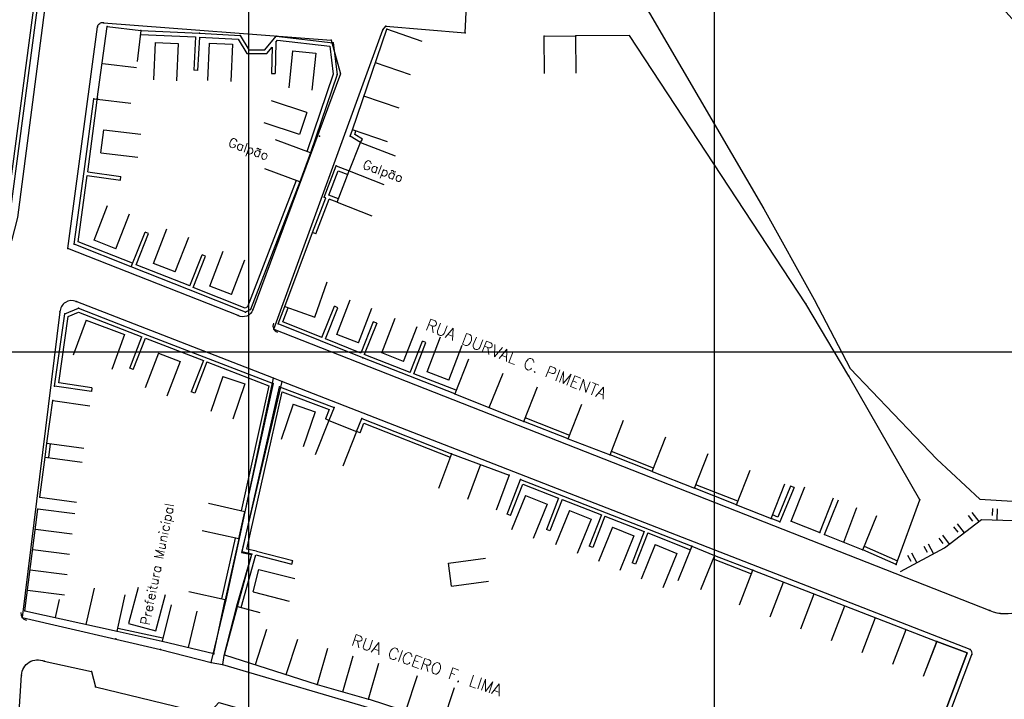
# Model space of a CAD drawing. Header units: millimetres. Extents: x 196436 to 199900, y 8705373 to 8708636.
# Tile 55 of 92: x 198151 to 198362, y 8707025 to 8707171. Entities that reach past the tile are written whole.
import ezdxf
from ezdxf.enums import TextEntityAlignment as Align

# ---------------------------------------------------------------- set-up
doc = ezdxf.new("R2010")
doc.units = ezdxf.units.MM
doc.header["$LTSCALE"] = 5
for name, color, linetype in [('CASA', 6, 'Continuous'), ('CERCA', 3, 'CERCA_LINE'), ('MALHA', 9, 'Continuous'), ('MEIO-FIO', 7, 'Continuous'), ('MURO', 9, 'Continuous'), ('RIO', 130, 'Continuous'), ('TALUDE', 212, 'Continuous'), ('TEXTO', 2, 'Continuous'), ('TXT_NRUA', 3, 'Continuous')]:
    doc.layers.add(name, color=color, linetype=linetype)
doc.styles.add('GEOSIS', font='ROMANS.SHX')
doc.linetypes.add('CERCA_LINE', pattern='A,0.5,-0.2,["X",Standard,S=0.1,R=0,X=-0.1,Y=-0.05],-0.25', length=0.95)

# ---------------------------------------------------------------- blocks, each defined once
blk = doc.blocks.new('A$C6E4D7D70')
at = {"layer": 'CASA'}
for points in [[(2.57, 9.18), (0, 1.6)], [(2.57, 9.18), (7.3, 7.58)], [(7.3, 7.58), (4.74, 0)]]:
    blk.add_lwpolyline(points, dxfattribs=at)
blk = doc.blocks.new('C')
at = {"layer": 'CASA'}
blk.add_lwpolyline([(0, 0), (0, 8)], dxfattribs=at)
blk = doc.blocks.new('T2')
at = {"layer": 'TALUDE'}
for points in [[(-1, 2.41), (-1, 0.91)], [(0, 2.41), (0, 0)]]:
    blk.add_lwpolyline(points, dxfattribs=at)
blk = doc.blocks.new('A$C6C777A1E')
at = {"layer": 'CASA'}
for points in [[(0, 8), (0, 0)], [(0, 8), (5, 8)], [(5, 8), (5, 0)]]:
    blk.add_lwpolyline(points, dxfattribs=at)

msp = doc.modelspace()

# ---------------------------------------------------------------- linework, layer by layer
at = {"layer": 'CASA'}
for p, q in [((198247.227, 8707098.455), (198244.317, 8707091.004)), ((198165.169, 8707041.441), (198166.897, 8707049.253)), ((198195.014, 8707046.752), (198187.19, 8707048.419)), ((198158.564, 8707042.903), (198159.428, 8707046.808)), ((198183.378, 8707045.621), (198181.484, 8707037.848)), ((198192.543, 8707035.153), (198195.014, 8707046.752)), ((198188.907, 8707044.273), (198187.013, 8707036.501)), ((198181.484, 8707037.848), (198192.543, 8707035.153)), ((198216.972, 8707036.233), (198214.773, 8707028.542)), ((198220.291, 8707026.964), (198222.49, 8707034.656)), ((198225.81, 8707025.386), (198228.009, 8707033.078)), ((198214.773, 8707028.542), (198225.81, 8707025.386))]:
    msp.add_line(p, q, dxfattribs=at)
for points in [[(198167.504, 8707154.3), (198169.649, 8707169.9)], [(198169.649, 8707169.9), (198176.868, 8707169.033)], [(198176.868, 8707169.033), (198176.115, 8707162.413)], [(198222.314, 8707147.755), (198229.712, 8707169.331)], [(198263.477, 8707167.856), (198270.323, 8707167.92)], [(198263.551, 8707159.857), (198263.477, 8707167.856)], [(198270.397, 8707159.92), (198270.323, 8707167.92)], [(198200.083, 8707164.91), (198203.542, 8707164.895)], [(198168.694, 8707161.957), (198175.914, 8707161.09)], [(198167.504, 8707154.3), (198174.724, 8707153.433)], [(198213.315, 8707142.75), (198205.816, 8707145.538)], [(198221.539, 8707138.682), (198224.029, 8707145.022)], [(198224.029, 8707145.022), (198231.476, 8707142.097)], [(198213.315, 8707142.75), (198211.006, 8707136.54)], [(198211.006, 8707136.54), (198203.508, 8707139.328)], [(198219.025, 8707132.155), (198221.624, 8707138.88)], [(198221.624, 8707138.88), (198229.086, 8707135.996)], [(198219.025, 8707132.155), (198226.487, 8707129.27)], [(198207.774, 8707109.736), (198213.742, 8707125.682)], [(198214.266, 8707107.477), (198216.895, 8707115.033)], [(198207.774, 8707109.736), (198214.266, 8707107.477)], [(198165.109, 8707106.784), (198162.338, 8707099.279)], [(198165.109, 8707106.784), (198173.399, 8707103.724)], [(198173.399, 8707103.724), (198170.629, 8707096.219)], [(198251.715, 8707088.039), (198254.691, 8707095.464)], [(198259.113, 8707085.074), (198262.089, 8707092.499)], [(198156.713, 8707080.356), (198158.007, 8707089.524)], [(198158.007, 8707089.524), (198165.928, 8707088.407)], [(198244.317, 8707091.004), (198259.113, 8707085.074)], [(198268.69, 8707081.297), (198271.56, 8707088.765)], [(198217.26, 8707085.288), (198214.298, 8707077.856)], [(198217.26, 8707085.288), (198223.229, 8707082.908)], [(198277.671, 8707077.846), (198280.541, 8707085.314)], [(198223.229, 8707082.908), (198220.267, 8707075.477)], [(198268.69, 8707081.297), (198277.671, 8707077.846)], [(198156.713, 8707080.356), (198164.642, 8707079.294)], [(198155.167, 8707068.802), (198156.315, 8707077.382)], [(198156.315, 8707077.382), (198164.244, 8707076.321)], [(198243.599, 8707078.12), (198240.81, 8707070.622)], [(198243.599, 8707078.12), (198256.015, 8707073.502)], [(198249.807, 8707075.811), (198247.018, 8707068.313)], [(198304.82, 8707067.162), (198307.747, 8707074.608)], [(198256.015, 8707073.502), (198253.226, 8707066.004)], [(198286.721, 8707074.285), (198295.77, 8707070.723)], [(198312.276, 8707064.231), (198315.203, 8707071.676)], [(198316.557, 8707063.592), (198319.496, 8707071.032)], [(198155.167, 8707068.802), (198163.096, 8707067.741), (198163.096, 8707067.741), (198163.096, 8707067.741)], [(198322.699, 8707061.165), (198325.638, 8707068.606)], [(198151.96, 8707044.364), (198154.786, 8707066.195)], [(198199.19, 8707065.666), (198191.378, 8707067.392)], [(198304.82, 8707067.162), (198312.276, 8707064.231)], [(198323.724, 8707060.778), (198326.729, 8707068.192)], [(198327.846, 8707059.107), (198330.676, 8707066.589)], [(198197.895, 8707059.807), (198199.19, 8707065.666)], [(198331.969, 8707057.435), (198334.974, 8707064.849)], [(198316.557, 8707063.592), (198322.699, 8707061.165)], [(198197.895, 8707059.807), (198190.084, 8707061.534)], [(198323.724, 8707060.778), (198331.969, 8707057.435)], [(198295.228, 8707058.243), (198292.212, 8707050.834)], [(198295.228, 8707058.243), (198300.114, 8707056.254)], [(198300.114, 8707056.254), (198297.097, 8707048.845)], [(198308.328, 8707053.077), (198347.83, 8707037.802)], [(198176.288, 8707049.365), (198174.263, 8707041.626), (198180.127, 8707040.091), (198182.152, 8707047.831)], [(198171.774, 8707039.98), (198173.502, 8707047.791)], [(198194.837, 8707034.924), (198197.628, 8707045.305)], [(198197.628, 8707045.305), (198202.456, 8707044.007)], [(198151.96, 8707044.364), (198171.774, 8707039.98)], [(198337.355, 8707012.613), (198344.85, 8707009.813), (198354.384, 8707035.34), (198347.83, 8707037.802), (198345.558, 8707031.91)], [(198347.83, 8707037.802), (198354.384, 8707035.34)], [(198194.837, 8707034.924), (198214.773, 8707028.542)], [(198354.384, 8707035.34), (198344.85, 8707009.813)], [(198257.594, 8707014.985), (198225.81, 8707025.386)]]:
    msp.add_lwpolyline(points, dxfattribs=at)
for p in [(198169.65, 8707169.9, 688.213), (198176.869, 8707169.033, 687.907), (198189.49, 8707168.462, 686.806), (198198.242, 8707167.984, 686.121), (198205.921, 8707167.829, 685.415), (198229.713, 8707169.33, 683.389), (198263.479, 8707167.856, 681.036), (198270.324, 8707167.919, 680.948), (198167.539, 8707154.542, 687.571), (198222.316, 8707147.754, 683.432), (198213.316, 8707142.749, 683.434), (198211.007, 8707136.54, 683.371), (198163.478, 8707109.382, 684.422), (198319.74, 8707110.347, 678.067), (198160.571, 8707108.211, 684.521), (198328.967, 8707094.812, 678.141), (198158.35, 8707092.648, 684.137), (198158.008, 8707089.524, 684.099), (198156.714, 8707080.355, 684.059), (198155.168, 8707068.802, 684.205), (198154.787, 8707066.195, 684.171), (198304.821, 8707067.162, 680.563), (198312.277, 8707064.23, 680.424), (198316.558, 8707063.591, 680.091), (198322.7, 8707061.165, 680.046), (198323.725, 8707060.777, 680.063), (198295.229, 8707058.243, 681.12), (198300.115, 8707056.254, 681.099), (198331.97, 8707057.435, 680.156), (198308.329, 8707053.076, 680.618), (198195.014, 8707046.752, 684.629), (198197.628, 8707045.305, 684.656), (198151.96, 8707044.364, 684.81), (198171.774, 8707039.98, 684.963), (198181.484, 8707037.849, 684.873), (198347.831, 8707037.801, 679.621), (198192.543, 8707035.154, 684.347), (198192.544, 8707035.143, 684.422), (198194.829, 8707034.937, 684.444), (198194.838, 8707034.924, 684.347), (198214.773, 8707028.542, 684.074), (198225.81, 8707025.386, 683.897)]:
    msp.add_point(p, dxfattribs=at)
at = {"layer": 'CERCA'}
msp.add_lwpolyline([(198339.131, 8707054.305), (198344.19, 8707068.176), (198328.966, 8707094.813), (198319.739, 8707110.348), (198281.834, 8707167.975), (198270.323, 8707167.92)], dxfattribs=at)
msp.add_point((198344.191, 8707068.175, 678.451), dxfattribs=at)
at = {"layer": 'MALHA'}
for p, q in [((198200, 8708635.599), (198200, 8705384.785)), ((198200, 8708635.599), (198200, 8705384.785)), ((198300, 8708635.599), (198300, 8705384.785)), ((198300, 8708635.599), (198300, 8705384.785))]:
    msp.add_line(p, q, dxfattribs=at)
at = {"layer": 'MALHA', "color": 7}
msp.add_line((196441.61, 8707100), (199000, 8707100), dxfattribs=at)
at = {"layer": 'MEIO-FIO'}
for points in [[(198156.435, 8707175.142), (198150.414, 8707128.867), (198149.104, 8707123.862), (198146.874, 8707122.218), (198088.016, 8707122.566), (198078.516, 8707247.871)], [(198205.415, 8707104.9), (198228.886, 8707169.183), (198229.528, 8707170.03), (198246.568, 8707168.596), (198246.99, 8707177.446)], [(198195.191, 8707046.705), (198198.067, 8707059.871), (198205.356, 8707094.335)], [(198207.186, 8707093.664), (198198.48, 8707056.88), (198200.642, 8707056.458), (198197.458, 8707045.342)], [(198192.015, 8707033.223), (198195.191, 8707046.705)], [(198197.458, 8707045.342), (198194.688, 8707034.73)], [(198151.4, 8707042.939), (198181.137, 8707036.053), (198192.015, 8707033.223), (198194.45, 8707032.843), (198228.429, 8707022.788), (198247.65, 8707016.625), (198335.32, 8706984.178), (198336.428, 8706984.816)], [(198194.688, 8707034.73), (198194.45, 8707032.843)]]:
    msp.add_lwpolyline(points, dxfattribs=at)
for points in [[(198168.893, 8707170.737), (198217.736, 8707166.985), (198219.727, 8707159.732), (198200.953, 8707109.035, -0.4541609), (198197.754, 8707107.817), (198161.225, 8707122.209), (198167.604, 8707169.865, -0.44855), (198168.893, 8707170.737, 0.3470335)], [(198336.428, 8706984.816), (198355.369, 8707034.939, 0.3517474), (198354.996, 8707036.082), (198207.186, 8707093.664), (198205.356, 8707094.335), (198163.018, 8707110.849, 0.5082488), (198159.484, 8707108.592), (198151.4, 8707042.939)], [(198205.415, 8707104.9), (198359.205, 8707044.406, 0.1727305), (198365.499, 8707044.2, 0.0780826), (198370.645, 8707046.784, 0.4454985)], [(198145.905, 8706946.942), (198151.242, 8707030.55, -0.5207635), (198156.133, 8707033.527), (198166.303, 8707031.287), (198167.172, 8707028.024), (198191.314, 8707022.119), (198193.609, 8707024.67), (198204.231, 8707021.615, -0.3219774), (198208.045, 8707016.777), (198217.128, 8706959.545, -0.4534666), (198213.285, 8706954.927), (198201.039, 8706952.365), (198199.04, 8706954.458), (198164.114, 8706947.709), (198162.4, 8706944.344), (198151.75, 8706942.181, -0.4731529), (198145.905, 8706946.942, -0.8131684)]]:
    msp.add_lwpolyline(points, format="xyb", dxfattribs=at)
for centre, radius, start, end in [((198162.075, 8707108.432), 2.595, 68.69156, 176.45916), ((198206.752, 8707105.627), 1.5, 159.94146, 248.5276), ((198152.629, 8707043.799), 1.5, 172.97977, 256.96175), ((198362.641, 8707053.142), 9.388, 248.5276, 287.72771), ((198354.471, 8707035.278), 0.96, 339.29896, 56.81571)]:
    msp.add_arc(centre, radius, start, end, dxfattribs=at)
for p in [(198167.606, 8707169.865, 688.42), (198168.894, 8707170.736, 688.415), (198229.529, 8707170.03, 683.336), (198228.888, 8707169.182, 683.371), (198246.57, 8707168.595, 681.931), (198217.737, 8707166.985, 684.206), (198219.728, 8707159.732, 683.6), (198215.235, 8707146.378, 683.315), (198161.226, 8707122.209, 684.957), (198162.575, 8707123.164, 685.113), (198163.019, 8707110.849, 684.296), (198159.485, 8707108.592, 684.385), (198200.955, 8707109.035, 682.741), (198197.755, 8707107.817, 682.798), (198205.416, 8707104.9, 682.575), (198205.357, 8707094.335, 682.545), (198207.187, 8707093.663, 682.514), (198151.4, 8707042.939, 684.675), (198359.206, 8707044.406, 679.547), (198171.486, 8707038.328, 684.793), (198181.137, 8707036.053, 684.512), (198354.997, 8707036.081, 679.545), (198355.37, 8707034.938, 679.591), (198156.133, 8707033.527, 684.807), (198192.015, 8707033.223, 684.297), (198194.451, 8707032.843, 684.301), (198151.243, 8707030.55, 684.777), (198166.304, 8707031.287, 684.838), (198167.172, 8707028.024, 684.973)]:
    msp.add_point(p, dxfattribs=at)
at = {"layer": 'MURO'}
for p, q in [((198155.471, 8707186.696, 692.248), (198147.429, 8707125.778, 692.248)), ((198156.264, 8707186.591, 692.248), (198148.172, 8707125.295, 692.248)), ((198176.832, 8707168.234), (198188.646, 8707167.7)), ((198176.868, 8707169.033), (198189.489, 8707168.462)), ((198188.646, 8707167.7), (198188.254, 8707160.518)), ((198189.445, 8707167.664, 686.806), (198189.052, 8707160.474, 687.571)), ((198189.445, 8707167.664), (198197.772, 8707167.209)), ((198189.489, 8707168.462), (198198.24, 8707167.984)), ((198198.24, 8707167.984), (198200.083, 8707164.91)), ((198203.542, 8707164.895), (198205.92, 8707167.829)), ((198205.92, 8707167.829), (198218.208, 8707166.429)), ((198197.772, 8707167.209), (198199.628, 8707164.112)), ((198205.893, 8707166.526), (198205.758, 8707159.83)), ((198205.893, 8707166.526), (198206.265, 8707166.984)), ((198206.265, 8707166.984), (198217.489, 8707165.706)), ((198217.489, 8707165.706), (198218.207, 8707159.703)), ((198218.208, 8707166.429), (198219.023, 8707159.618)), ((198199.628, 8707164.112), (198203.922, 8707164.093)), ((198200.083, 8707164.91), (198203.542, 8707164.895)), ((198203.922, 8707164.093), (198205.073, 8707165.513)), ((198205.073, 8707165.513), (198204.958, 8707159.847)), ((198189.052, 8707160.474), (198188.254, 8707160.518)), ((198204.958, 8707159.847), (198205.758, 8707159.83)), ((198218.207, 8707159.703), (198212.557, 8707143.006)), ((198219.023, 8707159.618), (198213.315, 8707142.75)), ((198164.675, 8707138.781), (198166.776, 8707154.398)), ((198165.468, 8707138.674), (198167.463, 8707153.498)), ((198166.776, 8707154.398, 683.371), (198167.504, 8707154.3, 687.571)), ((198167.398, 8707153.507), (198167.504, 8707154.3)), ((198167.463, 8707153.498, 683.371), (198167.398, 8707153.507, 687.571)), ((198221.861, 8707146.392, 683.229), (198222.314, 8707147.755, 683.229)), ((198222.818, 8707146.734, 683.229), (198223.073, 8707147.502, 683.229)), ((198224.457, 8707145.698, 683.229), (198222.818, 8707146.734, 683.229)), ((198224.029, 8707145.022, 683.229), (198221.861, 8707146.392, 683.229)), ((198162.574, 8707123.164), (198164.675, 8707138.781)), ((198165.468, 8707138.674, 683.371), (198172.604, 8707137.714, 685.113)), ((198216.226, 8707133.236), (198218.826, 8707139.962)), ((198217.261, 8707133.694), (198219.284, 8707138.928)), ((198218.826, 8707139.962), (198221.624, 8707138.88)), ((198219.284, 8707138.928), (198221.336, 8707138.134)), ((198163.45, 8707123.677), (198165.361, 8707137.881)), ((198165.361, 8707137.881), (198172.497, 8707136.921)), ((198172.497, 8707136.921), (198172.604, 8707137.714)), ((198210.26, 8707136.829), (198199.77, 8707109.676)), ((198211.006, 8707136.54), (198200.407, 8707109.107)), ((198213.742, 8707125.682), (198216.605, 8707133.09)), ((198214.488, 8707125.394), (198217.351, 8707132.802)), ((198216.605, 8707133.09), (198216.226, 8707133.236)), ((198219.313, 8707132.901), (198217.261, 8707133.694)), ((198219.025, 8707132.155), (198217.351, 8707132.802)), ((198174.828, 8707118.291), (198177.784, 8707125.725)), ((198175.867, 8707118.739), (198178.527, 8707125.43)), ((198178.527, 8707125.43), (198177.784, 8707125.725)), ((198214.488, 8707125.394), (198213.742, 8707125.682)), ((198175.124, 8707119.035), (198163.45, 8707123.677)), ((198174.828, 8707118.291), (198162.574, 8707123.164)), ((198187.379, 8707114.162), (198190.039, 8707120.853)), ((198188.122, 8707113.867), (198190.782, 8707120.557)), ((198190.782, 8707120.557), (198190.039, 8707120.853)), ((198187.083, 8707113.419), (198174.828, 8707118.291)), ((198187.379, 8707114.162), (198175.867, 8707118.739)), ((198199.338, 8707108.546), (198187.083, 8707113.419)), ((198199.292, 8707109.426), (198188.122, 8707113.867)), ((198160.57, 8707108.211, 684.521), (198163.477, 8707109.382, 684.521)), ((198161.297, 8707107.641, 684.521), (198163.483, 8707108.522, 684.521)), ((198163.477, 8707109.382, 684.521), (198177.41, 8707103.988, 684.521)), ((198163.483, 8707108.522, 684.521), (198177.121, 8707103.242, 684.521)), ((198199.77, 8707109.676), (198199.292, 8707109.426)), ((198200.407, 8707109.107), (198199.338, 8707108.546)), ((198206.364, 8707106.024), (198207.774, 8707109.736)), ((198207.391, 8707106.474), (198208.522, 8707109.452)), ((198215.768, 8707103.111), (198218.45, 8707109.793)), ((198216.51, 8707102.813), (198219.193, 8707109.495)), ((198219.193, 8707109.495), (198218.45, 8707109.793)), ((198158.349, 8707092.649, 684.521), (198160.57, 8707108.211, 684.521)), ((198159.254, 8707093.327, 684.521), (198161.297, 8707107.641, 684.521)), ((198215.768, 8707103.111), (198207.391, 8707106.474)), ((198226.814, 8707106.436), (198224.132, 8707099.754)), ((198227.556, 8707106.138), (198226.814, 8707106.436)), ((198215.47, 8707102.369), (198206.364, 8707106.024)), ((198227.556, 8707106.138, 682.691), (198224.867, 8707099.459, 682.31)), ((198174.522, 8707096.528, 684.422), (198177.121, 8707103.242, 684.521)), ((198175.268, 8707096.239), (198177.867, 8707102.954)), ((198177.41, 8707103.988), (198191.343, 8707098.595)), ((198177.867, 8707102.954), (198190.308, 8707098.137)), ((198224.576, 8707098.713), (198215.47, 8707102.369)), ((198224.132, 8707099.754), (198216.51, 8707102.813)), ((198234.737, 8707095.604), (198237.357, 8707102.31)), ((198235.483, 8707095.313), (198238.102, 8707102.019)), ((198190.308, 8707098.137), (198187.709, 8707091.423)), ((198191.343, 8707098.595, 684.422), (198205.276, 8707093.201, 684.422)), ((198234.446, 8707094.858, 682.31), (198224.576, 8707098.713, 682.31)), ((198234.737, 8707095.604, 682.31), (198224.867, 8707099.459, 682.31)), ((198191.054, 8707097.849), (198188.455, 8707091.134)), ((198191.054, 8707097.849, 684.422), (198204.347, 8707092.703, 684.422)), ((198244.317, 8707091.004), (198234.446, 8707094.858)), ((198244.608, 8707091.749), (198235.483, 8707095.313)), ((198166.269, 8707091.518, 684.521), (198158.349, 8707092.649, 684.521)), ((198166.382, 8707092.31, 684.521), (198159.254, 8707093.327, 684.521)), ((198204.347, 8707092.703, 684.422), (198198.409, 8707065.838, 684.422)), ((198198.661, 8707057.023), (198206.648, 8707092.471)), ((198205.276, 8707093.201, 684.422), (198199.19, 8707065.666, 684.422)), ((198206.648, 8707092.471), (198218.371, 8707088.074)), ((198199.618, 8707057.627), (198207.227, 8707091.4)), ((198207.227, 8707091.4), (198217.326, 8707087.612)), ((198217.326, 8707087.612), (198216.517, 8707085.584)), ((198218.371, 8707088.074), (198217.26, 8707085.288)), ((198223.229, 8707082.908, 682.659), (198224.34, 8707085.695, 682.659)), ((198224.34, 8707085.695, 682.659), (198243.599, 8707078.12, 682.659)), ((198268.983, 8707082.042, 681.469), (198259.406, 8707085.818, 681.469)), ((198223.972, 8707082.612, 682.659), (198224.788, 8707084.659, 682.659)), ((198224.788, 8707084.659, 682.659), (198243.306, 8707077.375, 682.659)), ((198268.69, 8707081.297, 681.469), (198259.113, 8707085.074, 681.469)), ((198156.315, 8707077.382, 684.059), (198156.713, 8707080.356, 684.059)), ((198157.108, 8707077.276, 684.059), (198157.506, 8707080.249, 684.059)), ((198286.721, 8707074.285, 681.391), (198277.671, 8707077.846, 681.391)), ((198287.014, 8707075.029, 681.391), (198277.964, 8707078.59, 681.391)), ((198255.54, 8707065.156), (198258.45, 8707072.608)), ((198258.45, 8707072.608), (198267.645, 8707069.017)), ((198256.285, 8707064.865), (198258.904, 8707071.571)), ((198258.904, 8707071.571), (198266.609, 8707068.562)), ((198304.82, 8707067.162, 680.563), (198295.77, 8707070.723, 680.563)), ((198305.113, 8707067.907, 680.563), (198296.063, 8707071.468, 680.563)), ((198316.431, 8707071.173, 680.424), (198313.698, 8707064.512, 680.424)), ((198317.172, 8707070.869, 680.424), (198314.134, 8707063.468, 680.424)), ((198266.609, 8707068.562), (198263.989, 8707061.856)), ((198267.354, 8707068.271), (198264.734, 8707061.565)), ((198267.354, 8707068.271), (198275.803, 8707064.971)), ((198267.645, 8707069.017), (198276.839, 8707065.426)), ((198256.285, 8707064.865), (198255.54, 8707065.156)), ((198275.803, 8707064.971), (198273.184, 8707058.265)), ((198276.548, 8707064.68), (198273.929, 8707057.974)), ((198276.548, 8707064.68), (198284.997, 8707061.38)), ((198276.839, 8707065.426), (198286.034, 8707061.834)), ((198314.134, 8707063.468, 680.424), (198312.276, 8707064.231, 680.424)), ((198313.698, 8707064.512, 680.424), (198312.58, 8707064.971, 680.424)), ((198197.114, 8707059.98, 683.988), (198194.233, 8707046.924, 683.988)), ((198197.895, 8707059.807, 683.988), (198195.014, 8707046.752, 683.988)), ((198264.734, 8707061.565), (198263.989, 8707061.856)), ((198284.997, 8707061.38), (198282.378, 8707054.674)), ((198285.743, 8707061.089), (198283.123, 8707054.383)), ((198285.743, 8707061.089), (198294.937, 8707057.498)), ((198286.034, 8707061.834), (198295.228, 8707058.243)), ((198273.184, 8707058.265), (198273.184, 8707058.265)), ((198273.929, 8707057.974), (198273.184, 8707058.265)), ((198339.451, 8707055.038, 679.777), (198332.29, 8707058.168, 679.777)), ((198197.628, 8707045.305), (198200.749, 8707056.551)), ((198198.399, 8707045.091), (198201.545, 8707056.371)), ((198200.749, 8707056.551), (198198.661, 8707057.023)), ((198201.744, 8707057.146), (198199.618, 8707057.627)), ((198201.545, 8707056.371), (198209.293, 8707054.379)), ((198201.744, 8707057.146), (198209.492, 8707055.153)), ((198300.114, 8707056.254, 681.099), (198308.328, 8707053.077, 681.099)), ((198339.131, 8707054.305, 679.777), (198331.969, 8707057.435, 679.777)), ((198209.293, 8707054.379), (198209.492, 8707055.153)), ((198283.123, 8707054.383), (198282.378, 8707054.674)), ((198299.825, 8707055.508, 681.099), (198308.039, 8707052.331, 681.099))]:
    msp.add_line(p, q, dxfattribs=at)
for points in [[(198224.029, 8707145.022), (198224.457, 8707145.698)], [(198238.102, 8707102.019), (198237.357, 8707102.31)], [(198175.268, 8707096.239), (198174.522, 8707096.528)], [(198166.382, 8707092.31), (198166.269, 8707091.518)], [(198188.455, 8707091.134), (198187.709, 8707091.423)], [(198217.26, 8707085.288), (198216.517, 8707085.584)], [(198223.972, 8707082.612), (198223.229, 8707082.908)], [(198317.172, 8707070.869), (198316.431, 8707071.173)], [(198171.774, 8707039.98), (198181.484, 8707037.848)], [(198171.924, 8707040.664), (198181.634, 8707038.532)]]:
    msp.add_lwpolyline(points, dxfattribs=at)
for p in [(198218.209, 8707166.429, 684.264), (198219.024, 8707159.617, 683.748), (198166.777, 8707154.398, 687.54), (198221.862, 8707146.392, 683.412), (198218.827, 8707139.962, 683.306), (198216.228, 8707133.236, 683.229), (198213.743, 8707125.682, 683.112), (198199.339, 8707108.546, 682.928), (198200.409, 8707109.107, 682.879), (198207.776, 8707109.736, 682.814), (198206.365, 8707106.024, 682.691), (198224.577, 8707098.713, 682.31), (198205.277, 8707093.201, 682.587), (198206.649, 8707092.471, 682.568), (198244.318, 8707091.003, 681.854), (198218.372, 8707088.074, 682.659), (198224.341, 8707085.694, 682.316), (198259.114, 8707085.073, 681.542), (198268.691, 8707081.297, 681.469), (198243.6, 8707078.119, 681.977), (198277.672, 8707077.845, 681.391), (198256.016, 8707073.501, 682.134), (198258.451, 8707072.607, 681.83), (198314.135, 8707063.468, 680.367), (198197.896, 8707059.807, 683.988), (198198.662, 8707057.024, 684.177), (198200.749, 8707056.551, 684.054), (198339.132, 8707054.304, 679.777)]:
    msp.add_point(p, dxfattribs=at)
at = {"layer": 'RIO'}
msp.add_lwpolyline([(198197.022, 8707291.402), (198213.314, 8707280.446), (198229.578, 8707263.27), (198238.086, 8707251.571), (198252.761, 8707226.627), (198260.511, 8707219.596), (198267.439, 8707202.461), (198286.098, 8707172.774), (198310.698, 8707130.743), (198321.506, 8707111.259), (198329.222, 8707096.453), (198347.811, 8707076.934), (198357.11, 8707068.341), (198371.112, 8707067.502), (198377.337, 8707067.475), (198391.469, 8707096.18), (198401.672, 8707116.35), (198413.429, 8707135.735), (198387.045, 8707152.178), (198364.563, 8707170.936), (198335.139, 8707203.719), (198316.567, 8707227.125), (198287.931, 8707262.237)], dxfattribs=at)
at = {"layer": 'TALUDE'}
msp.add_lwpolyline([(198340.059, 8707052.806), (198349.479, 8707057.889), (198357.441, 8707063.996), (198378.042, 8707063.335), (198394.238, 8707094.368), (198417.66, 8707139.79)], dxfattribs=at)

# ---------------------------------------------------------------- block references
at = {"layer": 'CASA'}
for name, p, rotation in [('A$C6E4D7D70', (198180.018, 8707156.952), 16.21414086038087), ('A$C6E4D7D70', (198191.677, 8707156.796), 16.21414086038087), ('C', (198237.28, 8707166.736), 71.0751147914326), ('A$C6E4D7D70', (198208.996, 8707155.168), 12.68998837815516), ('C', (198234.814, 8707159.544), 71.0751147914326), ('A$C6E4D7D70', (198203.316, 8707153.942), 270.5920875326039), ('C', (198232.348, 8707152.352), 71.0751147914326), ('A$C6E4D7D70', (198177.835, 8707142.16), 101.9203960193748), ('C', (198229.882, 8707145.16), 71.0751147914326), ('A$C6E4D7D70', (198174.488, 8707131.237), 177.5496542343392), ('A$C6E4D7D70', (198187.234, 8707126.27), 177.5496542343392), ('A$C6E4D7D70', (198199.307, 8707121.414), 177.5496542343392), ('A$C6E4D7D70', (198226.589, 8707111.019), 177.5496542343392), ('A$C6E4D7D70', (198236.265, 8707107.029), 177.5496542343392), ('A$C6E4D7D70', (198245.988, 8707103.011), 177.5496542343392), ('A$C6E4D7D70', (198177.738, 8707090.696), 357.5496542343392), ('A$C6E4D7D70', (198191.921, 8707085.571), 359.8910704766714), ('A$C6E4D7D70', (198206.998, 8707079.578), 359.8910704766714), ('C', (198286.721, 8707074.285), 338.51951665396), ('C', (198295.77, 8707070.723), 338.51951665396), ('A$C6E4D7D70', (198256.39, 8707060.162), 356.4719155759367), ('C', (198162.72, 8707065.167), 82.62192192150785), ('T2', (198360.701, 8707063.891), 358.1638073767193), ('A$C6E4D7D70', (198265.85, 8707056.936), 356.4719155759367), ('T2', (198356.855, 8707063.546), 37.48890312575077), ('A$C6E4D7D70', (198275.043, 8707053.334), 356.4719155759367), ('T2', (198353.681, 8707061.112), 37.48890312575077), ('C', (198162.155, 8707060.801), 82.62192192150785), ('T2', (198350.507, 8707058.678), 37.48890312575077), ('A$C6E4D7D70', (198284.236, 8707049.583), 356.4719155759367), ('T2', (198347.099, 8707056.605), 28.35022566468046), ('C', (198161.589, 8707056.435), 82.62192192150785), ('A$C6C777A1E', (198251.554, 8707050.733), 97.63591585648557), ('T2', (198343.579, 8707054.705), 28.35022566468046), ('A$C6E4D7D70', (198210.346, 8707046.567), 94.33239337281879), ('C', (198161.024, 8707052.069), 82.62192192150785), ('C', (198305.442, 8707045.615), 338.858992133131), ('C', (198312.026, 8707043.07), 338.858992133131), ('C', (198160.459, 8707047.703), 82.62192192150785), ('C', (198318.61, 8707040.524), 338.858992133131), ('C', (198325.193, 8707037.978), 338.858992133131), ('C', (198331.777, 8707035.432), 338.858992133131), ('C', (198201.482, 8707032.797), 342.2466663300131), ('C', (198338.361, 8707032.886), 338.858992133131), ('C', (198208.128, 8707030.669), 342.2466663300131), ('C', (198344.944, 8707030.34), 338.858992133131), ('C', (198236.244, 8707030.389), 161.8796753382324), ('C', (198244.19, 8707027.789), 161.8796753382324)]:
    msp.add_blockref(name, p, dxfattribs=dict(at, rotation=rotation))

# ---------------------------------------------------------------- texts
at = {"layer": 'TEXTO', "style": 'GEOSIS'}
for s, rotation, p in [('Galpão', 339.59832, (198195.293, 8707143.698)), ('Galpão', 339.59832, (198224.144, 8707138.929)), ('Prefeitura Municipal', 78.4473, (198179.301, 8707041))]:
    msp.add_text(s, height=2, rotation=rotation, dxfattribs=at).set_placement(p, align=Align.BOTTOM_LEFT)
at = {"layer": 'TXT_NRUA', "style": 'GEOSIS'}
for s, rotation, p in [('RUA DURVAL C. PIMENTA', 338.59745, (198237.578, 8707104.13)), ('RUA CICERO F. LIMA', 340.95596, (198221.659, 8707036.316))]:
    msp.add_text(s, height=2.5, rotation=rotation, dxfattribs=at).set_placement(p, align=Align.BOTTOM_LEFT)

doc.saveas('drawing.dxf')
